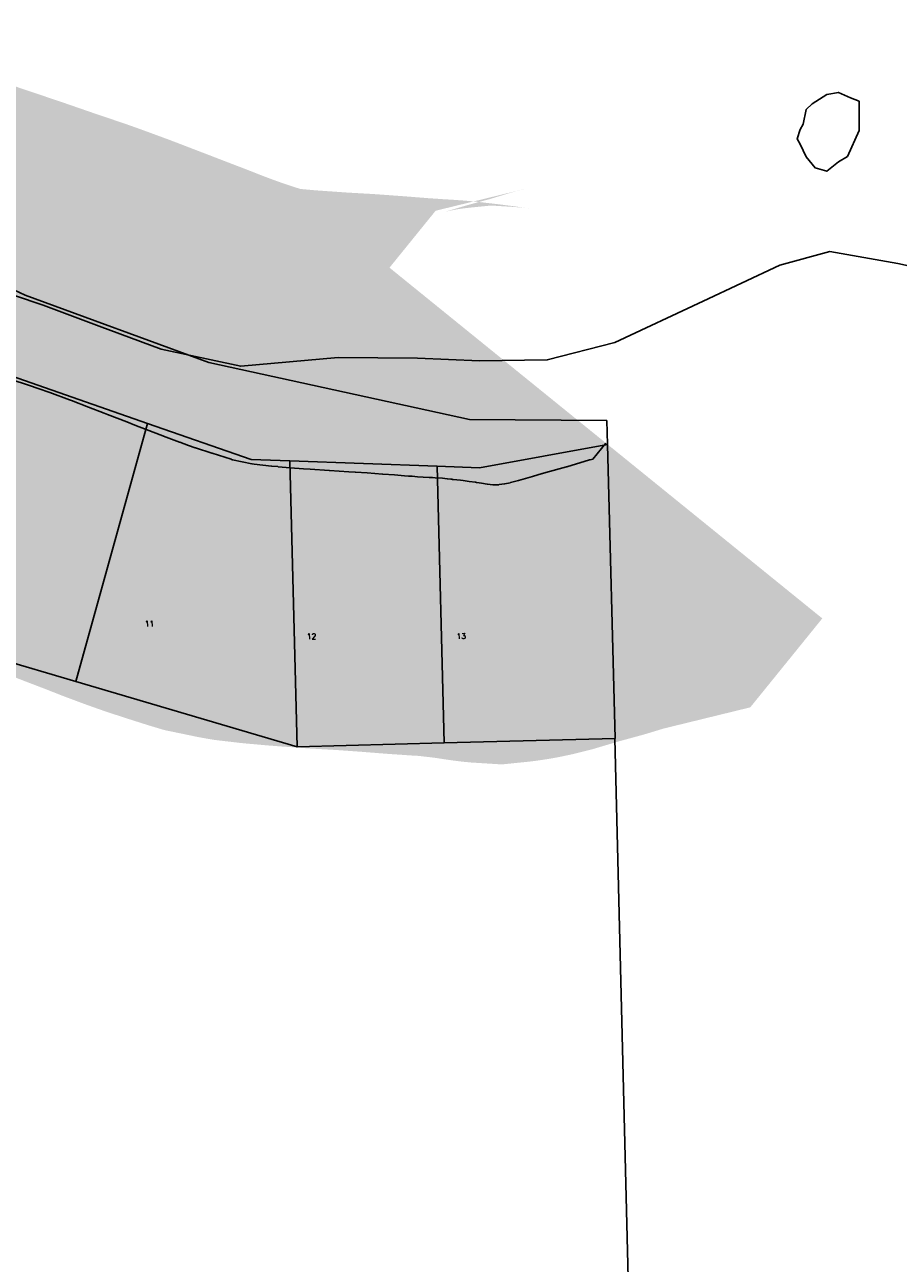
# Model space of a CAD drawing. Header units: feet. Extents: x 18803 to 104580, y -6601 to 116448.
# Tile 99 of 102: x 88106 to 89674, y 85637 to 87860. Entities that reach past the tile are written whole.
import ezdxf

# ---------------------------------------------------------------- set-up
doc = ezdxf.new("R2010")
doc.units = ezdxf.units.FT
doc.header["$LTSCALE"] = 100
doc.header["$MEASUREMENT"] = 0
for name, color, linetype in [('ELPC BOLD TITLE SHEET', 3, 'Continuous'), ('ELPC-XIST', 6, 'Continuous'), ('ELRP', 253, 'Continuous'), ('ETRP', 1, 'Continuous'), ('SL-VICINITY MAP', 2, 'Continuous')]:
    doc.layers.add(name, color=color, linetype=linetype)
doc.styles.add('L100', font='simplex.shx', dxfattribs={"height": 10})

msp = doc.modelspace()

# ---------------------------------------------------------------- linework, layer by layer
at = {"layer": 'ELPC BOLD TITLE SHEET', "const_width": 1000}
msp.add_lwpolyline([(89149.2005361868, 87109.56926524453), (89125.93100814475, 87080.84813423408), (89120.78687125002, 87079.59015746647), (89119.88626705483, 87079.34331207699), (89079.24285882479, 87066.981994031), (89078.74665561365, 87066.84014616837), (89078.53090877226, 87066.78007707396), (89041.07255821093, 87056.62855144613), (89035.26583231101, 87055.0217568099), (89034.96706561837, 87054.9358109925), (89017.17512684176, 87049.62153903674), (89017.15784619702, 87049.61638839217), (88996.32449046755, 87043.42002766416), (88996.30534731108, 87043.41429436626), (88996.2861489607, 87043.40857100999), (88991.98947372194, 87042.11871943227), (88977.76545573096, 87038.56821893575), (88977.19917207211, 87038.43879164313), (88967.88818519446, 87036.50517935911), (88967.20782471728, 87036.38072522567), (88957.68011110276, 87034.8713757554), (88956.80878400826, 87034.75862023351), (88952.54122075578, 87034.32875697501), (88947.12968751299, 87034.66379484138), (88946.07862346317, 87034.76441638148), (88936.49029617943, 87036.00932129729), (88936.09027929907, 87036.06646823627), (88925.9514659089, 87037.64739759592), (88925.93083122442, 87037.6506285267), (88917.41602201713, 87038.9893865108), (88917.17106072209, 87039.02608054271), (88915.2004388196, 87039.30666544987), (88903.75156121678, 87040.78790667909), (88903.74642645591, 87040.78856876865), (88903.74132091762, 87040.78922857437), (88892.87992001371, 87042.18814196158), (88888.3001198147, 87042.67779083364), (88874.82006369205, 87044.23579653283), (88874.34278277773, 87044.2984900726), (88874.01931226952, 87044.33816538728), (88872.82781927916, 87044.47390176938), (88872.80400908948, 87044.47666117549), (88872.78008024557, 87044.47940372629), (88870.57752605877, 87044.736129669), (88864.59187891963, 87045.39717428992), (88864.38659870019, 87045.41871877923), (88856.10964415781, 87046.2420386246), (88842.69335261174, 87047.1785281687), (88837.68182916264, 87047.50456494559), (88837.3507054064, 87047.52310015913), (88832.0381746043, 87047.77227048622), (88831.62612286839, 87047.79627367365), (88821.06474966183, 87048.5315566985), (88821.0488758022, 87048.53264126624), (88821.03300184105, 87048.53373952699), (88810.8701393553, 87049.22371123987), (88810.86007991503, 87049.22438609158), (88810.85002366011, 87049.22506613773), (88801.12680476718, 87049.87474075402), (88801.1204349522, 87049.87516311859), (88801.11398270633, 87049.87559314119), (88794.98558758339, 87050.28090841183), (88787.55057566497, 87050.87971293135), (88787.53751096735, 87050.88075147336), (88787.52425478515, 87050.8818144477), (88769.76660715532, 87052.28725361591), (88769.76063793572, 87052.28772317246), (88769.75457435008, 87052.28820210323), (88748.7188168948, 87053.93956512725), (88748.30964911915, 87053.96978216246), (88748.28699430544, 87053.97144144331), (88720.58336393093, 87055.98367788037), (88720.57148698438, 87055.98452884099), (88720.5595543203, 87055.98539163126), (88699.44897445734, 87057.49098581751), (88699.22802145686, 87057.50536852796), (88687.48128028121, 87058.19700773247), (88687.45494276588, 87058.19849948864), (88687.42834371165, 87058.20004560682), (88653.26618982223, 87060.1095921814), (88653.04901854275, 87060.12305627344), (88652.45450324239, 87060.16354301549), (88618.0116417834, 87062.62553941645), (88606.12999224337, 87063.41618895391), (88582.51170022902, 87065.19418180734), (88582.23309924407, 87065.21729307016), (88560.61710837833, 87067.17653441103), (88560.4961200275, 87067.18710606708), (88549.63404468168, 87068.1008080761), (88549.0197106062, 87068.16247516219), (88517.56970162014, 87071.83199139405), (88514.24278973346, 87072.38763703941), (88513.39617446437, 87072.54592967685), (88478.72205663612, 87079.72545083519), (88476.77341541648, 87080.30890198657), (88476.36509729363, 87080.435002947), (88442.58234320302, 87091.18814919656), (88442.35443788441, 87091.26202922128), (88442.07958674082, 87091.35274623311), (88442.00829390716, 87091.37614530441), (88412.27976497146, 87101.07848530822), (88411.83928487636, 87101.2275571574), (88400.00238840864, 87105.37741868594), (88384.1249900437, 87111.04178864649), (88383.82617873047, 87111.15089433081), (88355.1287878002, 87121.87087965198), (88354.98701089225, 87121.92439025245), (88353.99461217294, 87122.30280503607), (88323.8468979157, 87134.18055290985), (88303.64812759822, 87141.888811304), (88303.63460202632, 87141.89398756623), (88303.62126819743, 87141.8990808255), (88289.1838860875, 87147.42954774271), (88289.12203104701, 87147.45334526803), (88254.3075435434, 87160.90561323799), (88248.29328619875, 87163.17217889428), (88220.57197865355, 87173.82348787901), (88220.57139023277, 87173.82371393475), (88220.5707571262, 87173.82395718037), (88189.8155166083, 87185.6387668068), (88189.50896073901, 87185.75378799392), (88186.32059945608, 87186.92169972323), (88186.28912450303, 87186.93325755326), (88150.79767506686, 87199.99802117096), (88130.18478851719, 87207.42946065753), (88129.92046012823, 87207.52276501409), (88114.5740247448, 87212.82472572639), (88079.88884868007, 87224.44944509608), (88072.9264009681, 87226.83049904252), (88019.0186142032, 87245.4877312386), (88018.88036007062, 87245.53505896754), (87967.29394631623, 87263.00025023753), (87967.25902554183, 87263.01204144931), (87915.91205492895, 87280.30317581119), (87863.60234449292, 87298.5346959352), (87860.00638159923, 87299.84277791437), (87859.52615887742, 87300.02334529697), (87819.56709664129, 87315.54149939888), (87811.13463417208, 87318.57783788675), (87810.68453902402, 87318.73492593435), (87780.17712497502, 87329.0469952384), (87779.99564722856, 87329.1091320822), (87758.76118007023, 87336.47283168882), (87757.96063066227, 87336.73540731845), (87744.82171569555, 87340.8010109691), (87711.60683823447, 87349.38403241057), (87706.86435954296, 87350.40165021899), (87705.63689601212, 87350.63390676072), (87682.09525393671, 87354.49631844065), (87681.41705149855, 87354.59836863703), (87676.93991829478, 87355.21145224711), (87640.78696788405, 87358.8434213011), (87632.62385751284, 87359.39485358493), (87631.67288665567, 87359.44106705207), (87602.65120397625, 87360.3019117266)], dxfattribs=at)
at = {"layer": 'ELPC-XIST'}
msp.add_lwpolyline([(88079.88884868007, 87224.44944509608), (88114.5740247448, 87212.82472572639), (88129.92046012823, 87207.52276501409), (88130.18478851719, 87207.42946065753), (88150.79767506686, 87199.99802117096), (88186.28912450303, 87186.93325755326), (88186.32059945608, 87186.92169972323), (88189.50896073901, 87185.75378799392), (88189.8155166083, 87185.6387668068), (88220.5707571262, 87173.82395718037), (88220.57139023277, 87173.82371393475), (88220.57197865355, 87173.82348787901), (88248.29328619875, 87163.17217889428), (88254.3075435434, 87160.90561323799), (88289.12203104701, 87147.45334526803), (88289.1838860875, 87147.42954774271), (88303.62126819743, 87141.8990808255), (88303.63460202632, 87141.89398756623), (88303.64812759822, 87141.888811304), (88323.8468979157, 87134.18055290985), (88353.99461217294, 87122.30280503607), (88354.98701089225, 87121.92439025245), (88355.1287878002, 87121.87087965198), (88383.82617873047, 87111.15089433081), (88384.1249900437, 87111.04178864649), (88400.00238840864, 87105.37741868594), (88411.83928487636, 87101.2275571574), (88412.27976497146, 87101.07848530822), (88442.00829390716, 87091.37614530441), (88442.07958674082, 87091.35274623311), (88442.35443788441, 87091.26202922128), (88442.58234320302, 87091.18814919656), (88476.36509729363, 87080.435002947), (88476.77341541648, 87080.30890198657), (88478.72205663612, 87079.72545083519), (88513.39617446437, 87072.54592967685), (88514.24278973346, 87072.38763703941), (88517.56970162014, 87071.83199139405), (88549.0197106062, 87068.16247516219), (88549.63404468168, 87068.1008080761), (88560.4961200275, 87067.18710606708), (88560.61710837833, 87067.17653441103), (88582.23309924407, 87065.21729307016), (88582.51170022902, 87065.19418180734), (88606.12999224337, 87063.41618895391), (88618.0116417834, 87062.62553941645), (88652.45450324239, 87060.16354301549), (88653.04901854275, 87060.12305627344), (88653.26618982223, 87060.1095921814), (88687.42834371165, 87058.20004560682), (88687.45494276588, 87058.19849948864), (88687.48128028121, 87058.19700773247), (88699.22802145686, 87057.50536852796), (88699.44897445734, 87057.49098581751), (88720.5595543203, 87055.98539163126), (88720.57148698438, 87055.98452884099), (88720.58336393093, 87055.98367788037), (88748.28699430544, 87053.97144144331), (88748.30964911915, 87053.96978216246), (88748.7188168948, 87053.93956512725), (88769.75457435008, 87052.28820210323), (88769.76063793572, 87052.28772317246), (88769.76660715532, 87052.28725361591), (88787.52425478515, 87050.8818144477), (88787.53751096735, 87050.88075147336), (88787.55057566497, 87050.87971293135), (88794.98558758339, 87050.28090841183), (88801.11398270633, 87049.87559314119), (88801.1204349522, 87049.87516311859), (88801.12680476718, 87049.87474075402), (88810.85002366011, 87049.22506613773), (88810.86007991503, 87049.22438609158), (88810.8701393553, 87049.22371123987), (88821.03300184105, 87048.53373952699), (88821.0488758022, 87048.53264126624), (88821.06474966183, 87048.5315566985), (88831.62612286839, 87047.79627367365), (88832.0381746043, 87047.77227048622), (88837.3507054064, 87047.52310015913), (88837.68182916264, 87047.50456494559), (88842.69335261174, 87047.1785281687), (88856.10964415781, 87046.2420386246), (88864.38659870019, 87045.41871877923), (88864.59187891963, 87045.39717428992), (88870.57752605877, 87044.736129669), (88872.78008024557, 87044.47940372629), (88872.80400908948, 87044.47666117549), (88872.82781927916, 87044.47390176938), (88874.01931226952, 87044.33816538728), (88874.34278277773, 87044.2984900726), (88874.82006369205, 87044.23579653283), (88888.3001198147, 87042.67779083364), (88892.87992001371, 87042.18814196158), (88903.74132091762, 87040.78922857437), (88903.74642645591, 87040.78856876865), (88903.75156121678, 87040.78790667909), (88915.2004388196, 87039.30666544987), (88917.17106072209, 87039.02608054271), (88917.41602201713, 87038.9893865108), (88925.93083122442, 87037.6506285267), (88925.9514659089, 87037.64739759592), (88936.09027929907, 87036.06646823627), (88936.49029617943, 87036.00932129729), (88946.07862346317, 87034.76441638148), (88947.12968751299, 87034.66379484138), (88952.54122075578, 87034.32875697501), (88956.80878400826, 87034.75862023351), (88957.68011110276, 87034.8713757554), (88967.20782471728, 87036.38072522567), (88967.88818519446, 87036.50517935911), (88977.19917207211, 87038.43879164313), (88977.76545573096, 87038.56821893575), (88991.98947372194, 87042.11871943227), (88996.2861489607, 87043.40857100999), (88996.30534731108, 87043.41429436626), (88996.32449046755, 87043.42002766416), (89017.15784619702, 87049.61638839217), (89017.17512684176, 87049.62153903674), (89034.96706561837, 87054.9358109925), (89035.26583231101, 87055.0217568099), (89041.07255821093, 87056.62855144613), (89078.53090877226, 87066.78007707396), (89078.74665561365, 87066.84014616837), (89079.24285882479, 87066.981994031), (89119.88626705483, 87079.34331207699), (89120.78687125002, 87079.59015746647), (89125.93100814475, 87080.84813423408), (89149.2005361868, 87109.56926524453)], dxfattribs=at)
at = {"layer": 'ELRP'}
for p, q in [((87790.39842418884, 87522.53434807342), (88106.61565305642, 87374.86016560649)), ((88106.61565305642, 87374.86016560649), (88436.20400103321, 87254.14346884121)), ((88436.20400103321, 87254.14346884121), (88904.20998725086, 87152.10721614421)), ((88046.36317215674, 87242.4753890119), (88326.41660789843, 87144.78196064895)), ((88326.41660789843, 87144.78196064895), (88197.30840360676, 86681.7674778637)), ((88326.41660789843, 87144.78196064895), (88512.2464577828, 87079.95734930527)), ((88904.20998725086, 87152.10721614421), (89151.15073334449, 87149.96936237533)), ((89151.15073334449, 87149.96936237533), (89152.26319083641, 87107.08378859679)), ((88922.23195765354, 87065.06186569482), (89152.26319083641, 87107.08378859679)), ((89152.26319083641, 87107.08378859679), (89165.95497535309, 86579.26134208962)), ((88512.2464577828, 87079.95734930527), (88581.63267815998, 87077.43642769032)), ((88581.63267815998, 87077.43642769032), (88845.98626301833, 87067.8320038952)), ((88581.63267815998, 87077.43642769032), (88594.94109271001, 86564.39300968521)), ((88845.98626301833, 87067.8320038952), (88922.23195765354, 87065.06186569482)), ((88845.98626301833, 87067.8320038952), (88858.86852077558, 86571.21705953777)), ((88197.33695136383, 86681.84146203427), (87913.4396694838, 86765.65228138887)), ((88594.98304384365, 86564.45025418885), (88197.33695136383, 86681.84146203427)), ((89165.95497535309, 86579.26134208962), (88858.89426709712, 86571.29614644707)), ((89165.27851114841, 86579.05095060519), (89230.87955297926, 83932.3038042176)), ((88858.89426709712, 86571.29614644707), (88594.98304384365, 86564.45025418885))]:
    msp.add_line(p, q, dxfattribs=at)
at = {"layer": 'SL-VICINITY MAP'}
for points in [[(89545.68336413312, 87735.17747443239), (89519.28412562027, 87718.38789599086), (89508.76554298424, 87708.39147575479), (89503.40606939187, 87682.06409861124), (89498.20188624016, 87672.144909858), (89492.50256176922, 87655.65615281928), (89498.18961706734, 87645.89524093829), (89508.75847310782, 87623.08052849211), (89524.6268598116, 87603.62401778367), (89545.65175591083, 87597.367189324), (89566.7365949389, 87614.07953628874), (89582.99604121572, 87624.15938559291), (89604.04547566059, 87670.40189498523), (89603.71175936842, 87693.36534954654), (89603.70915972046, 87722.89598871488), (89588.03146804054, 87729.23052539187), (89566.56523896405, 87738.76212650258), (89545.68336413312, 87735.17747443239)], [(87980.3532056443, 87410.5601793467), (88139.05381208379, 87357.08632756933), (88239.48411956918, 87319.17159459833), (88350.82053432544, 87278.1341682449), (88493.76910498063, 87247.39970438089), (88668.29749424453, 87263.06078266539), (88810.81700109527, 87261.85076037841), (88922.25229830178, 87256.9078206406), (89044.02421735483, 87258.67747046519), (89165.20304792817, 87289.96917818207), (89323.84864931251, 87364.46079382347), (89461.54369870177, 87428.80438668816), (89551.42355390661, 87453.07886953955), (89673.13553003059, 87431.87934395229), (89784.23357600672, 87407.24438514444)]]:
    msp.add_lwpolyline(points, dxfattribs=at)

# ---------------------------------------------------------------- texts
at = {"layer": 'ETRP', "style": 'L100'}
for s, p in [('11', (88321.26646050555, 86780.0799551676)), ('12', (88612.27544124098, 86757.37614275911)), ('13', (88880.89703282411, 86757.76613838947))]:
    msp.add_text(s, height=10, rotation=1.485926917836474, dxfattribs=at).set_placement(p)

doc.saveas('drawing.dxf')
